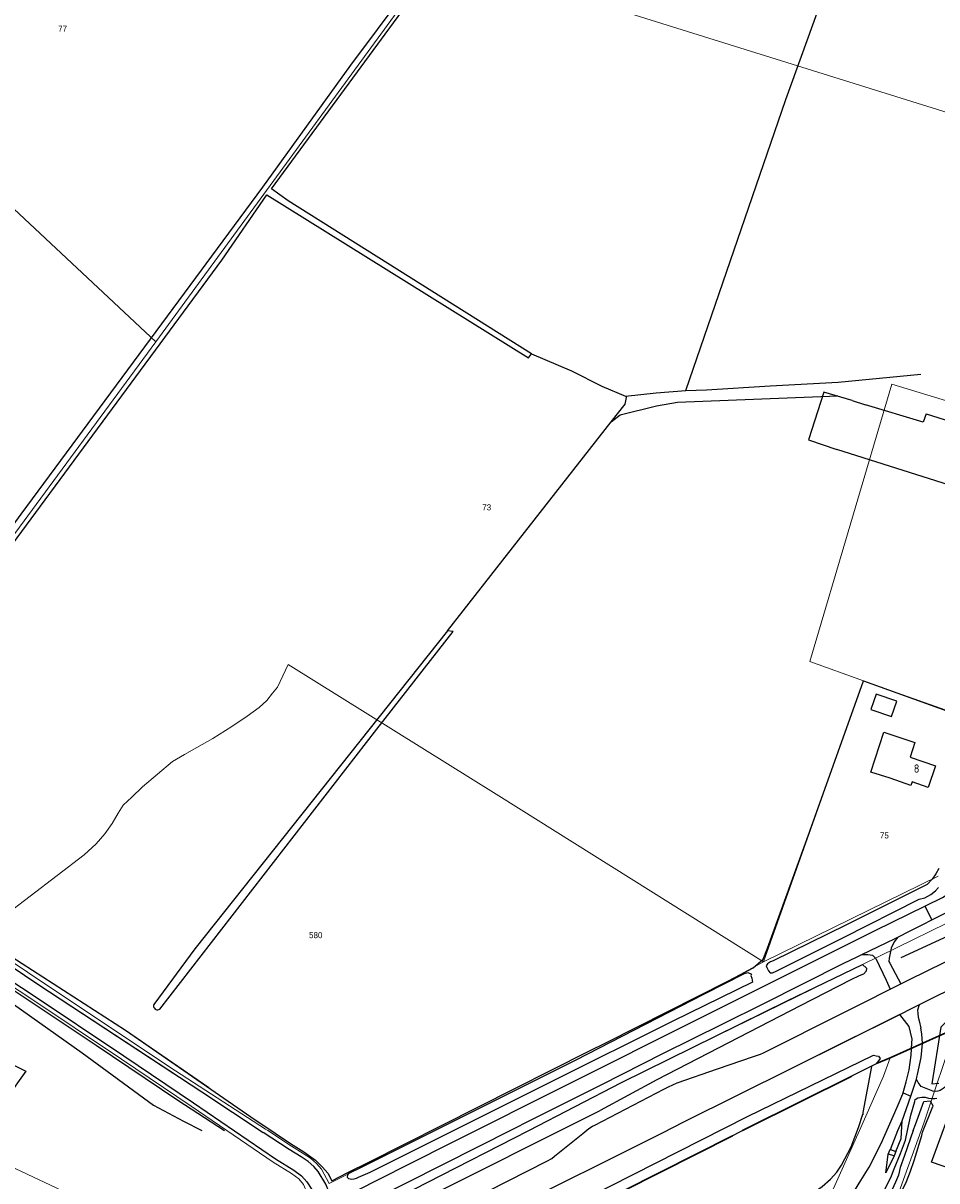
# Model space of a CAD drawing. Header units: metres. Extents: x 233829 to 239427, y 444283 to 448222.
# Tile 108 of 171: x 236238 to 236512, y 445985 to 446332. Entities that reach past the tile are written whole.
import ezdxf
from ezdxf.enums import TextEntityAlignment as Align

# ---------------------------------------------------------------- set-up
doc = ezdxf.new("R2010")
doc.units = ezdxf.units.M
doc.header["$MEASUREMENT"] = 0
doc.linetypes.add('DGN3', pattern=[54.868356, 36.578904, -18.289452])
for name, color, linetype in [('DAKRAND', 4, 'Continuous'), ('DAKRAND-BYG', 4, 'Continuous'), ('Goud-kadastrale grenzen', 13, 'Continuous'), ('HEG', 253, 'Continuous'), ('HEK', 253, 'Continuous'), ('HOOFDGEBOUW', 4, 'Continuous'), ('HOUTWAL', 253, 'Continuous'), ('HUISNUMMER', 253, 'Continuous'), ('INSTEEKSLOOT', 153, 'Continuous'), ('KANTVERH', 253, 'Continuous'), ('KANTWATER', 153, 'Continuous'), ('KNTONVERHARD', 253, 'Continuous'), ('OVERIGEAFSCH', 253, 'Continuous'), ('OVLIJNOBJ', 253, 'Continuous'), ('RASTER', 253, 'Continuous')]:
    doc.layers.add(name, color=color, linetype=linetype)
for name, color, linetype, lineweight in [('G01 kadestrale perceelsgrens', 73, 'Continuous', 0), ('G02 kadestrale sectiegrens', 73, 'DGN3', 30), ('Z01 perceelnummer', 73, 'Continuous', 13)]:
    doc.layers.add(name, color=color, linetype=linetype, lineweight=lineweight)
doc.styles.get("Standard").update_dxf_attribs({"font": 'iso.shx'})
doc.styles.add('Styledgn001', font='dgn001.shx')

# ---------------------------------------------------------------- blocks, each defined once
blk = doc.blocks.new('A$C1532452F')
at = {"layer": 'G01 kadestrale perceelsgrens'}
for p, q in [((236277.801, 446236.609), (236363.031, 446353.296)), ((236160.137, 446346.604), (236277.801, 446236.609)), ((236171.661, 446092.547), (236277.801, 446236.609)), ((236460.013, 446050.579), (236489.96, 446134.911)), ((236489.96, 446134.911), (236500.125, 446131.27)), ((236500.125, 446131.27), (236526.671, 446121.889)), ((236460.013, 446050.579), (236512.352, 446076.342)), ((236329.703, 445984.122), (236361.413, 446000))]:
    blk.add_line(p, q, dxfattribs=at)
at = {"layer": 'G01 kadestrale perceelsgrens', "flags": 128}
for points in [[(236577.832, 446285.751), (236415.411, 446336.499), (236417.6, 446342.071)], [(236553.304, 446207.192), (236498.466, 446223.83), (236473.931, 446140.653), (236489.96, 446134.911)], [(236389.621, 446000), (236394.594, 446002.56), (236417.433, 446014.369), (236479.709, 446044.945), (236535.146, 446072.132), (236671.665, 446139.442), (236797.763, 446200.557), (236838.356, 446219.946)], [(236223.778, 446057.903), (236256.252, 446082.703), (236259.897, 446086.038), (236262.437, 446088.95), (236264.626, 446092.072), (236266.45, 446095.223), (236268.012, 446097.546), (236270.541, 446099.95), (236273.776, 446103.091), (236282.802, 446110.658), (236286.34, 446112.786), (236290.02, 446114.932), (236294.901, 446117.621), (236300.581, 446121.166), (236305.116, 446124.319), (236308.776, 446126.933), (236311.094, 446128.986), (236312.785, 446131.144), (236314.297, 446132.991), (236317.489, 446139.779), (236380.664, 446100.41), (236460.013, 446050.579)], [(236168.182, 446087.119), (236168.623, 446086.867), (236175.034, 446083.252), (236182.462, 446078.449), (236187.828, 446074.73), (236204.059, 446063.948), (236216.186, 446055.305), (236239.402, 446040.21), (236267.471, 446021.403), (236288.346, 446007.319), (236299.057, 446000)], [(236311.337, 446000), (236310.668, 446000.447), (236283.682, 446017.937), (236243.005, 446044.964), (236223.778, 446057.903)], [(236361.413, 446000), (236405.606, 446022.129), (236445.147, 446042.484), (236460.013, 446050.579)], [(236507.265, 446000), (236508.054, 446002.216), (236517.636, 446030.561)], [(236488.758, 446000), (236496.026, 446016.325), (236497.965, 446021.826)], [(236211.351, 446000), (236223.356, 445994.351), (236287.929, 445963.941)], [(236299.057, 446000), (236312.988, 445990.48), (236318.45, 445987.079), (236320.652, 445985.501), (236322.057, 445983.855), (236323.127, 445981.168)], [(236329.703, 445984.122), (236327.464, 445988.446), (236325.976, 445990.095), (236324.149, 445991.661), (236321.965, 445993.086), (236318.418, 445995.269), (236311.337, 446000)], [(236326.762, 445968.978), (236354.519, 445982.117), (236372.542, 445991.208), (236389.621, 446000)], [(236369.303, 445878.35), (236378.883, 445881.199), (236384.69, 445886.115), (236392.739, 445892.684), (236476.022, 445958.26), (236485.369, 445966.162), (236495.435, 445975.164), (236500.629, 445981.361), (236507.265, 446000)], [(236401.316, 445921.657), (236432.26, 445942.613), (236469.006, 445967.744), (236473.637, 445971.502), (236477.441, 445975.567), (236478.18, 445976.516), (236479.241, 445978.624), (236488.758, 446000)]]:
    blk.add_lwpolyline(points, dxfattribs=at)
at = {"layer": 'G02 kadestrale sectiegrens'}
for p, q in [((236497.965, 446021.826), (236517.636, 446030.561)), ((236493.918, 446020.061), (236497.965, 446021.826))]:
    blk.add_line(p, q, dxfattribs=at)
at = {"layer": 'G02 kadestrale sectiegrens', "flags": 128}
for points in [[(236453.732, 446000), (236455.342, 446000.816), (236493.918, 446020.061)], [(236369.116, 445957.052), (236371.518, 445958.342), (236453.732, 446000)]]:
    blk.add_lwpolyline(points, dxfattribs=at)
at = {"layer": 'Z01 perceelnummer', "linetype": 'Continuous', "lineweight": 13, "style": 'Styledgn001'}
for s, p in [('77', (236249.787, 446330.475)), ('73', (236377, 446186.917)), ('75', (236496.258, 446088.511)), ('580', (236325.715, 446058.599))]:
    blk.add_text(s, height=1.8, dxfattribs=at).set_placement(p, align=Align.MIDDLE_CENTER)

msp = doc.modelspace()

# ---------------------------------------------------------------- linework, layer by layer
at = {"layer": 'DAKRAND'}
msp.add_line((236486.61, 446218.96), (236490.63, 446217.68), dxfattribs=at)
for points in [[(236486.61, 446218.96), (236478.14, 446221.46), (236473.5, 446207.17), (236481.96, 446204.28)], [(236508.8, 446215), (236507.93, 446212.49), (236490.63, 446217.68)], [(236508.8, 446215), (236531.02, 446207.96), (236526.86, 446194.66)], [(236525.68, 446190.89), (236525.55, 446190.46), (236481.96, 446204.28)], [(236497.96, 446105.72), (236492.22, 446107.51), (236496.07, 446119.49), (236505.41, 446116.34), (236503.99, 446112.01)]]:
    msp.add_lwpolyline(points, dxfattribs=at)
at = {"layer": 'DAKRAND-BYG'}
msp.add_lwpolyline([(236492.18, 446126.31), (236498.43, 446124.15), (236500.02, 446128.74), (236493.77, 446130.91), (236492.18, 446126.31)], dxfattribs=at)
at = {"layer": 'HEG'}
msp.add_lwpolyline([(236214.59, 446029.94), (236238.8, 446017.77), (236221.54, 445993.77)], dxfattribs=at)
at = {"layer": 'HEK'}
msp.add_lwpolyline([(236536.73, 446005.06), (236529.02, 445984.08), (236510.35, 445990.55), (236517.92, 446010.93)], dxfattribs=at)
at = {"layer": 'HOOFDGEBOUW'}
msp.add_lwpolyline([(236503.99, 446112.01), (236511.63, 446109.36), (236509.4, 446102.94), (236504.61, 446104.61), (236504.23, 446103.54), (236497.96, 446105.72)], dxfattribs=at)
at = {"layer": 'HOUTWAL'}
msp.add_lwpolyline([(236501.33, 446051.93), (236517.95, 446059.57), (236529.46, 446065.92)], dxfattribs=at)
at = {"layer": 'INSTEEKSLOOT'}
for points in [[(236390.47, 446232.98), (236317.41, 446278.89), (236312.42, 446282.49), (236360.12, 446347.44), (236364.31, 446353.16), (236362.18, 446353.59), (236360.71, 446352.26), (236359.79, 446351.33), (236336.12, 446319.59), (236309.8, 446282.93), (236237.26, 446184.92), (236172.57, 446095.94), (236174.44, 446094.7), (236195.98, 446123.42), (236297.55, 446261.1), (236311.08, 446280.64), (236389.56, 446231.73), (236390.47, 446232.98)], [(236000, 446173.82), (236010.39, 446168.89), (236032.32, 446157.99), (236082.77, 446133.95), (236150.15, 446101.62), (236168.52, 446092.74), (236172.28, 446090.91), (236177.49, 446087.59), (236202.33, 446070.89), (236242.36, 446043.95), (236283.14, 446017.11)], [(236000, 446169.02), (236022.06, 446158.37), (236076.1, 446132.46), (236111.51, 446115.78), (236136.01, 446104.35), (236144.09, 446100.5), (236154.02, 446095.48), (236162.39, 446091.81), (236169.27, 446087.88), (236175.66, 446084.28), (236183.14, 446079.44), (236188.49, 446075.73), (236204.74, 446064.94), (236216.87, 446056.29), (236240.08, 446041.2), (236268.14, 446022.4), (236289.02, 446008.31)], [(236366.98, 446149.68), (236365.21, 446149.9), (236289.49, 446054.52), (236277.17, 446037.83)], [(236278.98, 446036.4), (236344.09, 446120.41), (236366.98, 446149.68)], [(236621.04, 446082.95), (236657.87, 446100.48), (236692.67, 446117.69), (236693.36, 446119.44), (236692.32, 446120.48), (236690.88, 446120.38), (236689.01, 446119.5), (236684.6, 446117.04), (236651.13, 446100.91), (236636.99, 446094.26), (236607.01, 446079.49), (236590.37, 446070.99), (236577.18, 446064.7), (236536.11, 446044.42), (236517.12, 446034.76), (236513.15, 446031.01), (236510.49, 446013.97), (236512.55, 446014.17)], [(236512.58, 446078.6), (236511.68, 446077.02), (236510.56, 446075.4), (236509.04, 446073.75), (236484.92, 446061.68), (236462.91, 446050.89), (236462.08, 446050.55), (236461.18, 446050.02), (236460.83, 446049.43), (236461.05, 446048.85), (236461.5, 446047.89), (236462.02, 446047.27), (236462.69, 446047.33), (236463.82, 446047.78), (236483.75, 446057.84), (236506.67, 446069.4), (236508.38, 446069.76), (236510.14, 446070.83), (236511.63, 446071.87), (236512.51, 446072.88)], [(236389.64, 446000), (236417.43, 446014.37), (236467.11, 446038.87), (236489.69, 446049.76), (236490.89, 446048.72), (236490.79, 446047.76), (236489.96, 446046.91), (236488.67, 446046.35), (236486.16, 446045.22), (236471.01, 446037.38), (236428, 446015.24), (236411.06, 446006)], [(236384.64, 446011.61), (236403.61, 446021.1), (236442.27, 446041.05), (236454.32, 446047.06), (236455.28, 446047.44), (236456.44, 446046.89), (236456.22, 446046.45), (236456.5, 446045.73), (236456.75, 446044.55), (236432.79, 446032.78), (236396.32, 446014.64)], [(236242.36, 446043.95), (236291.57, 446011.57), (236310, 445999.45)], [(236277.17, 446037.83), (236277.1, 446037.53), (236277.1, 446037.22), (236277.18, 446036.93), (236277.33, 446036.66), (236277.55, 446036.44), (236277.81, 446036.29), (236278.11, 446036.2), (236278.41, 446036.19), (236278.71, 446036.26), (236278.98, 446036.4)], [(236492.96, 446022.63), (236493.77, 446022.45), (236494.53, 446022.31), (236494.98, 446021.6), (236493.92, 446020.06)], [(236396.32, 446014.64), (236341.97, 445987.36), (236338.4, 445985.87), (236337.84, 445985.64), (236337.13, 445985.36), (236336.42, 445985.33), (236335.67, 445985.46), (236335.29, 445985.92), (236335.31, 445986.73), (236335.89, 445987.41), (236338.08, 445988.34), (236384.64, 446011.61)], [(236289.02, 446008.31), (236313.64, 445991.48), (236319.11, 445988.08), (236321.47, 445986.39), (236323.02, 445984.58), (236324.55, 445982.26), (236325.83, 445979.96), (236329.61, 445981.69), (236328.78, 445983.88), (236326.49, 445987.73), (236325.14, 445989.23), (236323.43, 445990.7), (236321.31, 445992.08), (236317.76, 445994.26), (236310, 445999.45)]]:
    msp.add_lwpolyline(points, dxfattribs=at)
at = {"layer": 'KANTVERH'}
for p, q in [((236510.53, 446063.17), (236508.46, 446067.32)), ((236365.7, 445995.96), (236438.92, 446032.75)), ((236504.2, 446010.35), (236505.91, 446015.38)), ((236501.64, 446002.88), (236504.2, 446010.35)), ((236501.88, 446011.33), (236504.2, 446010.35)), ((236500.33, 446000), (236501.64, 446002.88)), ((236501.32, 445997.59), (236501.64, 446002.88)), ((236498.07, 445994.34), (236500.33, 446000)), ((236502.61, 445997.11), (236503.21, 446000))]:
    msp.add_line(p, q, dxfattribs=at)
for points in [[(236500.25, 446058.02), (236504.01, 446059.92), (236514.32, 446065.05), (236544.55, 446080.25), (236573.83, 446094.67), (236608.21, 446111.55), (236640.14, 446127.2), (236667.84, 446140.54), (236688.29, 446150.76), (236724.89, 446168.28), (236744.01, 446177.55), (236801.79, 446205.23), (236885.14, 446244.75), (236921.25, 446261.97), (236967.67, 446283.81), (236999.17, 446298.53), (237000, 446298.92), (237025.45, 446310.8), (237048.17, 446321.5), (237070.17, 446331.86), (237083.3, 446338.07), (237101.73, 446346.93), (237105.35, 446348.75)], [(236438.92, 446032.75), (236442.93, 446034.75), (236493.51, 446059.97), (236513.66, 446069.87), (236515.83, 446071.24), (236518.44, 446073.28), (236522.14, 446079.29), (236525.03, 446085.59), (236529.92, 446101.75), (236530.42, 446104.12), (236530.73, 446105.93), (236530.48, 446107.36), (236530.26, 446108.07), (236529.69, 446108.86), (236528.84, 446110.05), (236527.94, 446110.42), (236525.85, 446111.41), (236518.13, 446114.03)], [(236500.05, 446007.01), (236501.76, 446011.03), (236502.76, 446014.64), (236503.7, 446018.19), (236504.28, 446022.61), (236504.47, 446026.28), (236504.58, 446027.42), (236504.05, 446029.48), (236503.66, 446031.22), (236500.88, 446034.8), (236504.61, 446036.69), (236576.53, 446072.51)], [(236434.16, 446014.34), (236446.18, 446018.52), (236457.04, 446022.17), (236459.12, 446022.86), (236460, 446023.33), (236484.1, 446035.4), (236503.82, 446045.28), (236524.82, 446055.64), (236538.59, 446062.43)], [(236489.48, 446052.76), (236499.31, 446057.54), (236500.25, 446058.02), (236499.16, 446056.64), (236498.32, 446054.71), (236497.67, 446051.72), (236497.64, 446050.73), (236497.91, 446050.21), (236501.21, 446044)], [(236406.51, 446011.27), (236411.54, 446013.83), (236429.85, 446023.15), (236447.8, 446032.04), (236459.95, 446038.05), (236484.11, 446050.17), (236487.94, 446052.01), (236489.48, 446052.76), (236491.32, 446052.78), (236492.74, 446052.58), (236493.66, 446051.62), (236496.82, 446045.14), (236498.02, 446042.42)], [(236506.64, 446037.73), (236506.23, 446036.13), (236506.25, 446035.14), (236506.38, 446034.04), (236506.7, 446032.91), (236507.23, 446030.75)], [(236429.73, 445999.29), (236436.16, 446002.62), (236500.88, 446034.8), (236474.57, 446021.72)], [(236520.34, 446026.66), (236520.09, 446025.59), (236519.77, 446024.52), (236517.33, 446017.82), (236515.34, 446013.72), (236514.14, 446012.76), (236513.01, 446012.01), (236512.3, 446011.79), (236511.49, 446011.72), (236510.83, 446011.78), (236507.32, 446013.19), (236506.38, 446014.36), (236505.91, 446015.38), (236505.97, 446016.01), (236506.21, 446016.82), (236507.28, 446021.87), (236507.64, 446026.14), (236507.46, 446029), (236507.23, 446030.75)], [(236430.08, 446012.36), (236431.49, 446013.13), (236434.16, 446014.34)], [(236073.75, 445840.98), (236097.47, 445853.36), (236132.59, 445871.64), (236166.89, 445889.18), (236189.52, 445900.99), (236224.48, 445919.02), (236249.3, 445931.65), (236280.52, 445947.6), (236317.21, 445966.07), (236342.65, 445979.09), (236384.79, 446000.43), (236389.93, 446003.03), (236406.51, 446011.27)], [(236229.75, 445906.87), (236250.74, 445917.67), (236274.08, 445929.56), (236298.34, 445941.91), (236326.54, 445956.35), (236351.97, 445969.11), (236377.5, 445981.93), (236395.05, 445990.79), (236396.54, 445991.59), (236397.37, 445992.32), (236405.79, 445999.08), (236407.66, 446000.57), (236408.69, 446001.29), (236409.4, 446001.62), (236430.08, 446012.36)], [(236503.21, 446000), (236504.24, 446004.61), (236505.39, 446008.67), (236505.45, 446009.3), (236506.26, 446009.77), (236507.48, 446009.98), (236508.5, 446009.99), (236509.46, 446009.68), (236510.42, 446009.6), (236511.39, 446009.6), (236512, 446009.68)], [(236064.66, 445812.58), (236088.32, 445825.06), (236115.3, 445839.13), (236147.34, 445855.7), (236179.39, 445872.31), (236205.91, 445885.9), (236236.2, 445901.32), (236300.29, 445934.3), (236333.86, 445951.12), (236369.98, 445969.46), (236389.28, 445979.22), (236411.12, 445990.04), (236429.73, 445999.29)], [(236078.25, 445848.48), (236100.67, 445860.2), (236123, 445871.86), (236145.11, 445883.23), (236167.53, 445894.74), (236185.65, 445904.19), (236205.77, 445914.47), (236230.44, 445927.21), (236250.92, 445937.69), (236267.75, 445946.17), (236288.68, 445956.88), (236309.66, 445967.48), (236343.96, 445985.03), (236365.7, 445995.96)], [(236498.07, 445994.34), (236499.73, 445993.68), (236499.16, 445992.37), (236497.41, 445992.93), (236498.02, 445994.28)]]:
    msp.add_lwpolyline(points, dxfattribs=at)
at = {"layer": 'KANTWATER'}
for points in [[(236056.97, 445800.91), (236186.01, 445868.77), (236338.32, 445944.93), (236455.2, 446004.19), (236492.96, 446022.63)], [(236346.81, 445896.43), (236335.21, 445896.1), (236337.42, 445907.84), (236343.24, 445943.16), (236371.52, 445958.34), (236455.34, 446000.82), (236493.92, 446020.06)], [(236043.74, 445818.37), (236076.33, 445834.87), (236136.47, 445865.72), (236192.83, 445894.84), (236275.85, 445937.24), (236356.52, 445978.72), (236411.06, 446006)], [(236504.91, 446000), (236502.34, 445992.49), (236501.03, 445988.93), (236500.49, 445986.63), (236499.55, 445984.52), (236498.55, 445982.35), (236497.5, 445980.43), (236496.74, 445978.97), (236496.22, 445977.97), (236496.73, 445977.23), (236497.44, 445976.8), (236498.04, 445976.82), (236498.62, 445977.28), (236499.2, 445978.14), (236500.46, 445979.71), (236501.69, 445982.18), (236502.92, 445984.74), (236504.14, 445987.81), (236505.16, 445990.97), (236507.47, 445998.54), (236507.7, 445999.54), (236510.83, 446007.22)], [(236504.91, 446000), (236505.57, 446001.85), (236508.09, 446008.71), (236509.96, 446008.9), (236510.85, 446007.26)], [(236043.86, 445822.29), (236074.58, 445838.45), (236116, 445859.93), (236160.39, 445883.02), (236197.55, 445901.97), (236239.25, 445922.99), (236305.17, 445956.67), (236359.12, 445984.41), (236389.64, 446000)]]:
    msp.add_lwpolyline(points, dxfattribs=at)
at = {"layer": 'KNTONVERHARD'}
msp.add_line((236499.73, 445993.68), (236501.32, 445997.59), dxfattribs=at)
for points in [[(236457.18, 445955.69), (236465.73, 445962.51), (236469.93, 445965.79), (236474.63, 445969.39), (236477.85, 445971.95), (236480.76, 445974.91), (236483.58, 445977.81), (236485.47, 445979.85), (236487.27, 445981.93), (236489.18, 445984.96), (236491.67, 445989), (236495.29, 445996.06), (236500.05, 446007.01)], [(236495.27, 445979.93), (236496.7, 445983), (236497.62, 445984.72), (236498.39, 445986.37), (236499.15, 445988.49), (236501.13, 445993.06), (236502.61, 445997.11)], [(236499.16, 445992.37), (236496.74, 445987.33), (236497.36, 445992.82)]]:
    msp.add_lwpolyline(points, dxfattribs=at)
at = {"layer": 'OVERIGEAFSCH'}
for points in [[(236000, 446167.28), (236030.86, 446152.32), (236084.39, 446127.11), (236134.66, 446102.79), (236158.17, 446091.03), (236173.19, 446083.36), (236178.75, 446079.84), (236193.84, 446069.53), (236197.44, 446067.07), (236205.22, 446062.01), (236235.23, 446042.03), (236259.87, 446025.58), (236284.36, 446009.09), (236298.35, 446000)], [(236033.21, 446159.48), (236053.89, 446149.85), (236074.53, 446139.86), (236097.22, 446128.82), (236120.2, 446117.9), (236141.63, 446107.71), (236161.04, 446098.7), (236170.8, 446093.78), (236176.98, 446089.96), (236184.73, 446085.17), (236205.22, 446071.09), (236237.63, 446050.05), (236268.7, 446030.13), (236293.63, 446012.87)], [(236268.7, 446030.13), (236306.25, 446004.12), (236313.56, 445999.23)]]:
    msp.add_lwpolyline(points, dxfattribs=at)
at = {"layer": 'OVLIJNOBJ'}
for points in [[(236365.21, 446149.9), (236414.32, 446212.54), (236418.47, 446217.83), (236419.02, 446220.38)], [(236000, 446162.06), (236025.83, 446149.52), (236061.24, 446132.58), (236079.61, 446123.68), (236098.23, 446114.61), (236121.96, 446103.78), (236143.86, 446093.69), (236157.71, 446086.8), (236167.74, 446082.08), (236172.87, 446079.92), (236175.56, 446080.8), (236186.11, 446074.37), (236193.84, 446069.53), (236196.96, 446066.72), (236205.73, 446059.78), (236221.35, 446047.74), (236235.07, 446037.9), (236255.65, 446023.31), (236277.07, 446007.59), (236286.01, 446002.8), (236291.6, 446000)], [(236492.4, 446019.18), (236489.79, 446005.38), (236489.81, 446004.68)], [(236454.73, 445966.21), (236461.52, 445972.06), (236477.63, 445983.2), (236480.12, 445985.39), (236482.01, 445987.48), (236483.4, 445989.6), (236486.25, 445995.09), (236488.5, 446000.87), (236489.8, 446004.93)]]:
    msp.add_lwpolyline(points, dxfattribs=at)
at = {"layer": 'RASTER'}
for points in [[(236436.69, 446221.97), (236466.74, 446309.25), (236501.3, 446405.03), (236502.39, 446408.02)], [(236390.47, 446232.98), (236402.47, 446227.83), (236411.52, 446223.26), (236418.62, 446220.24), (236427.8, 446221.28), (236436.69, 446221.97), (236442.86, 446222.16), (236461.99, 446223.34), (236482.35, 446224.52), (236507.19, 446226.83)], [(236414.32, 446212.54), (236417.06, 446214.68), (236427.94, 446217.36), (236434.18, 446218.45), (236482.31, 446220.4)], [(236461.21, 446054.74), (236473.9, 446089.81), (236489.96, 446134.91), (236515.01, 446125.93), (236523.71, 446123.12)], [(236313.56, 445999.23), (236318.13, 445996.11), (236322.17, 445993.61), (236325.6, 445991.08), (236327.7, 445989), (236329.34, 445987.18), (236330.58, 445984.93), (236335.34, 445987.43), (236341.68, 445990.49), (236407.47, 446023.7), (236412.95, 446026.44), (236449.53, 446044.93), (236456.86, 446048.79), (236459.93, 446051.4), (236461.21, 446054.74)]]:
    msp.add_lwpolyline(points, dxfattribs=at)

# ---------------------------------------------------------------- block references
at = {"layer": 'Goud-kadastrale grenzen', "linetype": 'Continuous'}
msp.add_blockref('A$C1532452F', (0, 0), dxfattribs=at)

# ---------------------------------------------------------------- texts
at = {"layer": 'HUISNUMMER'}
msp.add_text('8', height=2.5, dxfattribs=at).set_placement((236505.08, 446107.33))

doc.saveas('drawing.dxf')
